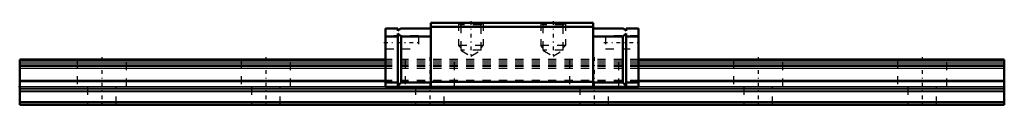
# Model space of a CAD drawing. Header units: millimetres. Extents: x -10 to 110, y 0 to 10.
import ezdxf

# ---------------------------------------------------------------- set-up
doc = ezdxf.new("R2010")
doc.units = ezdxf.units.MM
doc.linetypes.add('Center', pattern=[1.5, 0.45, -0.5, 0.05, -0.5])
doc.linetypes.add('Dashed', pattern=[2, 1, -1])
for name, color, linetype, lineweight in [('2d ConnectionPoints', 7, 'Continuous', 50), ('AM_0', 7, 'Continuous', 50), ('AM_4', 3, 'Continuous', 25), ('AM_5', 3, 'Continuous', 25), ('AM_7', 7, 'Center', 25), ('AM_9', 6, 'Dashed', 25)]:
    doc.layers.add(name, color=color, linetype=linetype, lineweight=lineweight)

# ---------------------------------------------------------------- blocks, each defined once
blk = doc.blocks.new('1_RSX9MUU1_Slider_0_in_RSX9MUU120LMG100W4460001_0')
at = {"layer": 'AM_0'}
for p, q in [((40.1, 10), (40.1, 2.2)), ((59.9, 10), (40.1, 10)), ((59.9, 10), (59.9, 2.2)), ((34.6, 9.3), (36.1, 9.3)), ((34.6, 9.3), (34.6, 2.2)), ((36.4, 9.3), (36.1, 9)), ((36.1, 9), (36.1, 9.3)), ((36.1, 2.3), (36.1, 8.7)), ((36.1, 8.7), (36.5, 8.3)), ((36.4, 9.3), (40.1, 9.3)), ((59.9, 9.5), (40.1, 9.5)), ((63.6, 9.3), (59.9, 9.3)), ((63.9, 8.7), (63.5, 8.3)), ((63.6, 9.3), (63.9, 9)), ((65.4, 9.3), (63.9, 9.3)), ((63.9, 9), (63.9, 9.3)), ((63.9, 2.3), (63.9, 8.7)), ((65.4, 9.3), (65.4, 2.2)), ((34.6, 8.3), (36.1, 8.3)), ((36.5, 8.3), (36.5, 2.7)), ((36.5, 8.3), (40.1, 8.3)), ((63.5, 8.3), (59.9, 8.3)), ((63.5, 8.3), (63.5, 2.7)), ((65.4, 8.3), (63.9, 8.3)), ((34.6, 2.7), (36.1, 2.7)), ((36.5, 2.7), (36.1, 2.3)), ((36.5, 2.7), (40.1, 2.7)), ((59.9, 2.8), (40.1, 2.8)), ((63.5, 2.7), (59.9, 2.7)), ((63.5, 2.7), (63.9, 2.3)), ((65.4, 2.7), (63.9, 2.7)), ((65.4, 2.2), (34.6, 2.2))]:
    blk.add_line(p, q, dxfattribs=at)
at = {"layer": 'AM_5', "linetype": 'Dashed'}
for p, q in [((43.5, 10), (43.5, 7.2)), ((46.5, 10), (46.5, 7.2)), ((53.5, 10), (53.5, 7.2)), ((56.5, 10), (56.5, 7.2)), ((46.5, 7.2), (43.5, 7.2)), ((43.77, 6.92), (43.5, 7.2)), ((46.23, 6.92), (46.5, 7.2)), ((56.5, 7.2), (53.5, 7.2)), ((53.77, 6.92), (53.5, 7.2)), ((56.23, 6.92), (56.5, 7.2))]:
    blk.add_line(p, q, dxfattribs=at)
at = {"layer": 'AM_7'}
for p, q in [((45, 10.2), (45, 5.73)), ((55, 10.2), (55, 5.73)), ((34.4, 7.6), (38.8, 7.6)), ((61.2, 7.6), (65.6, 7.6))]:
    blk.add_line(p, q, dxfattribs=at)
at = {"layer": 'AM_9'}
for p, q in [((43.5, 10), (43.77, 9.73)), ((43.77, 9.73), (43.77, 6.64)), ((46.23, 9.73), (43.77, 9.73)), ((46.23, 9.73), (46.5, 10)), ((46.23, 6.64), (46.23, 9.73)), ((53.5, 10), (53.77, 9.73)), ((53.77, 9.73), (53.77, 6.64)), ((56.23, 9.73), (53.77, 9.73)), ((56.23, 9.73), (56.5, 10)), ((56.23, 6.64), (56.23, 9.73)), ((38.6, 8.4), (34.6, 8.4)), ((38.6, 8.4), (38.6, 6.8)), ((65.4, 8.4), (61.4, 8.4)), ((61.4, 8.4), (61.4, 6.8)), ((34.6, 6.8), (38.6, 6.8)), ((43.77, 6.64), (45, 5.93)), ((46.23, 6.64), (43.77, 6.64)), ((45, 5.93), (46.23, 6.64)), ((53.77, 6.64), (55, 5.93)), ((56.23, 6.64), (53.77, 6.64)), ((55, 5.93), (56.23, 6.64)), ((61.4, 6.8), (65.4, 6.8)), ((65.4, 5.5), (34.6, 5.5)), ((65.4, 5.29), (34.6, 5.29)), ((65.4, 5.08), (34.6, 5.08)), ((65.4, 4.82), (34.6, 4.82)), ((65.4, 4.65), (34.6, 4.65)), ((65.4, 4.4), (34.6, 4.4)), ((65.4, 2.96), (34.6, 2.96)), ((65.4, 2.79), (34.6, 2.79))]:
    blk.add_line(p, q, dxfattribs=at)
blk = doc.blocks.new('2_RSX9M12010_Track_0_in_RSX9MUU120LMG100W4460001_0')
at = {"layer": 'AM_0'}
for p, q in [((34.6, 5.5), (-10, 5.5)), ((-10, 5.5), (-10, 0)), ((110, 5.5), (65.4, 5.5)), ((110, 5.5), (110, 0)), ((110, 0.3), (-10, 0.3)), ((110, 0), (-10, 0))]:
    blk.add_line(p, q, dxfattribs=at)
at = {"layer": 'AM_4'}
for p, q in [((34.6, 5.29), (-10, 5.29)), ((34.6, 5.08), (-10, 5.08)), ((34.6, 4.82), (-10, 4.82)), ((110, 5.29), (65.4, 5.29)), ((110, 5.08), (65.4, 5.08)), ((110, 4.82), (65.4, 4.82)), ((34.6, 4.65), (-10, 4.65)), ((34.6, 4.4), (-10, 4.4)), ((110, 4.65), (65.4, 4.65)), ((110, 4.4), (65.4, 4.4)), ((34.6, 2.96), (-10, 2.96)), ((34.6, 2.79), (-10, 2.79)), ((110, 2.96), (65.4, 2.96)), ((110, 2.79), (65.4, 2.79)), ((110, 2.17), (-10, 2.17)), ((110, 1.96), (-10, 1.96)), ((110, 1.79), (-10, 1.79)), ((110, 1.58), (-10, 1.58))]:
    blk.add_line(p, q, dxfattribs=at)
at = {"layer": 'AM_7'}
for p, q in [((0, 5.78), (0, -0.28)), ((20, 5.78), (20, -0.28)), ((40, 5.78), (40, -0.28)), ((60, 5.78), (60, -0.28)), ((80, 5.78), (80, -0.28)), ((100, 5.78), (100, -0.28))]:
    blk.add_line(p, q, dxfattribs=at)
at = {"layer": 'AM_9'}
for p, q in [((-3, 5.5), (-3, 2.2)), ((3, 2.2), (3, 5.5)), ((17, 5.5), (17, 2.2)), ((23, 2.2), (23, 5.5)), ((65.4, 5.5), (34.6, 5.5)), ((65.4, 5.29), (34.6, 5.29)), ((65.4, 5.08), (34.6, 5.08)), ((65.4, 4.82), (34.6, 4.82)), ((37, 5.5), (37, 2.2)), ((43, 2.2), (43, 5.5)), ((57, 5.5), (57, 2.2)), ((63, 2.2), (63, 5.5)), ((77, 5.5), (77, 2.2)), ((83, 2.2), (83, 5.5)), ((97, 5.5), (97, 2.2)), ((103, 2.2), (103, 5.5)), ((65.4, 4.65), (34.6, 4.65)), ((65.4, 4.4), (34.6, 4.4)), ((65.4, 2.96), (34.6, 2.96)), ((65.4, 2.79), (34.6, 2.79)), ((3, 2.2), (-3, 2.2)), ((-1.75, 2.2), (-1.75, 0)), ((1.75, 0), (1.75, 2.2)), ((23, 2.2), (17, 2.2)), ((18.25, 2.2), (18.25, 0)), ((21.75, 0), (21.75, 2.2)), ((38.25, 2.2), (38.25, 0)), ((41.75, 0), (41.75, 2.2)), ((58.25, 2.2), (58.25, 0)), ((61.75, 0), (61.75, 2.2)), ((83, 2.2), (77, 2.2)), ((78.25, 2.2), (78.25, 0)), ((81.75, 0), (81.75, 2.2)), ((103, 2.2), (97, 2.2)), ((98.25, 2.2), (98.25, 0)), ((101.75, 0), (101.75, 2.2))]:
    blk.add_line(p, q, dxfattribs=at)

msp = doc.modelspace()

# ---------------------------------------------------------------- linework, layer by layer
at = {"layer": '2d ConnectionPoints'}
for p in [(-10, 2.2), (0, 0), (0, 0)]:
    msp.add_point(p, dxfattribs=at)

# ---------------------------------------------------------------- block references
for name in ['1_RSX9MUU1_Slider_0_in_RSX9MUU120LMG100W4460001_0', '2_RSX9M12010_Track_0_in_RSX9MUU120LMG100W4460001_0']:
    msp.add_blockref(name, (0, 0))

doc.saveas('drawing.dxf')
